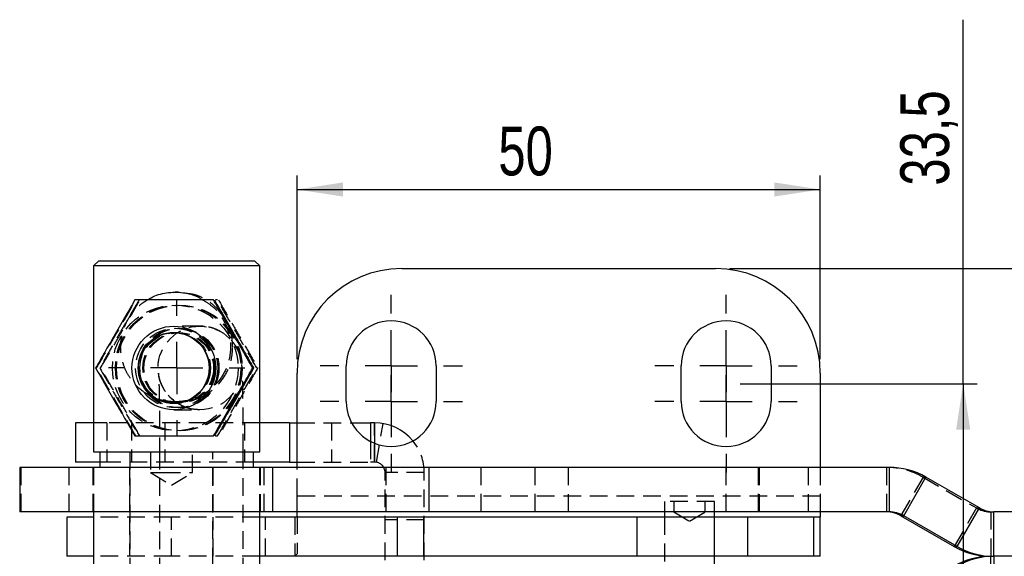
# Model space of a CAD drawing. Extents: x 72 to 515, y 20 to 374.
# Tile 2 of 25: x 72 to 167, y 71 to 123. Entities that reach past the tile are written whole.
import ezdxf

# ---------------------------------------------------------------- set-up
doc = ezdxf.new("R2010")
doc.units = 0
doc.header["$LTSCALE"] = 1.333333
doc.header["$PDSIZE"] = -1
doc.linetypes.add('HIDDEN', pattern=[1.905, 1.27, -0.635])
doc.layers.get('0').update_dxf_attribs({"linetype": 'CONTINUOUS'})
doc.styles.add('SLDTEXTSTYLE0', font='TXT', dxfattribs={"width": 0.75})
doc.dimstyles.new('SLDDIMSTYLE4', dxfattribs={"dimtxt": 4.666667, "dimasz": 4.402667, "dimexe": 0, "dimexo": 0.0625, "dimgap": 1.166667, "dimtad": 1, "dimdec": 1, "dimrnd": 1e-09, "dimzin": 12, "dimtxsty": 'SLDTEXTSTYLE0', "dimsah": 1, "dimcen": 0.09, "dimazin": 3, "dimtfac": 1, "dimtdec": 1, "dimtofl": 0, "dimtmove": 0, "dimatfit": 3, "dimtolj": 1, "dimtzin": 12})
doc.dimstyles.new('SLDDIMSTYLE5', dxfattribs={"dimtxt": 4.666667, "dimasz": 4.402667, "dimexe": 0, "dimexo": 0.0625, "dimgap": 1.166667, "dimtad": 1, "dimdec": 3, "dimrnd": 1e-09, "dimzin": 12, "dimtxsty": 'SLDTEXTSTYLE0', "dimsah": 1, "dimcen": 0.09, "dimazin": 3, "dimtfac": 1, "dimtdec": 3, "dimtofl": 0, "dimtmove": 0, "dimatfit": 3, "dimtolj": 1, "dimtzin": 12})
doc.dimstyles.new('SLDDIMSTYLE6', dxfattribs={"dimtxt": 4.666667, "dimasz": 4.402667, "dimexe": 0, "dimexo": 0.0625, "dimgap": 1.166667, "dimtad": 1, "dimdec": 1, "dimrnd": 1e-09, "dimzin": 12, "dimtxsty": 'SLDTEXTSTYLE0', "dimsah": 1, "dimcen": 0.09, "dimazin": 3, "dimtfac": 1, "dimtofl": 0, "dimtmove": 0, "dimatfit": 3, "dimtolj": 1, "dimtzin": 12})
doc.dimstyles.new('SLDDIMSTYLE7', dxfattribs={"dimtxt": 4.666667, "dimasz": 4.402667, "dimexe": 0, "dimexo": 0.0625, "dimgap": 1.166667, "dimtad": 1, "dimdec": 3, "dimrnd": 1e-09, "dimzin": 12, "dimtxsty": 'SLDTEXTSTYLE0', "dimblk1": 'NONE', "dimblk2": 'NONE', "dimsah": 1, "dimcen": 0.09, "dimazin": 3, "dimtfac": 1, "dimtdec": 3, "dimtmove": 0, "dimatfit": 3, "dimtolj": 1, "dimtzin": 12})

# ---------------------------------------------------------------- blocks, each defined once
blk = doc.blocks.new('_D_6')
at = {"color": 179, "linetype": 'CONTINUOUS'}
for p, q in [((162.622, 87.956), (162.622, 122.746)), ((141.305, 87.956), (163.955, 87.956)), ((162.622, 87.956), (162.622, 54.465)), ((141.305, 54.465), (163.955, 54.465))]:
    blk.add_line(p, q, dxfattribs=at)
for points in [[(162.622, 87.956), (161.945, 83.554), (163.299, 83.554)], [(162.622, 54.465), (163.299, 58.868), (161.945, 58.868)]]:
    blk.add_solid(points, dxfattribs=at)
at = {"color": 179, "linetype": 'CONTINUOUS', "insert": (156.606, 106.886, 0.1), "char_height": 4.6667, "attachment_point": 1, "rotation": 90, "style": 'SLDTEXTSTYLE0'}
blk.add_mtext('33,5', dxfattribs=at)
blk = doc.blocks.new('_D_8')
at = {"color": 179, "linetype": 'CONTINUOUS'}
for p, q in [((174.564, 98.956), (174.564, 122.746)), ((140.305, 98.956), (175.898, 98.956)), ((174.564, 43.465), (174.564, 98.956)), ((147.305, 43.465), (175.898, 43.465))]:
    blk.add_line(p, q, dxfattribs=at)
for points in [[(174.564, 98.956), (173.887, 94.554), (175.242, 94.554)], [(174.564, 43.465), (175.242, 47.868), (173.887, 47.868)]]:
    blk.add_solid(points, dxfattribs=at)
at = {"color": 179, "linetype": 'CONTINUOUS', "insert": (168.549, 106.886, 50.091), "char_height": 4.6667, "attachment_point": 1, "rotation": 90, "style": 'SLDTEXTSTYLE0'}
blk.add_mtext('55,5', dxfattribs=at)
blk = doc.blocks.new('_D_9')
at = {"color": 179, "linetype": 'CONTINUOUS', "insert": (99.899, 67.837, 50.091), "char_height": 4.667, "attachment_point": 1, "rotation": 90, "style": 'SLDTEXTSTYLE0'}
blk.add_mtext('0', dxfattribs=at)
blk = doc.blocks.new('_NONE')
blk = doc.blocks.new('_D_10')
at = {"color": 218, "linetype": 'CONTINUOUS'}
for p, q in [((98.971, 90.29), (98.971, 107.849)), ((148.971, 90.29), (148.971, 107.849)), ((98.971, 106.516), (148.971, 106.516))]:
    blk.add_line(p, q, dxfattribs=at)
for points in [[(98.971, 106.516), (103.374, 105.839), (103.374, 107.193)], [(148.971, 106.516), (144.569, 107.193), (144.569, 105.839)]]:
    blk.add_solid(points, dxfattribs=at)
at = {"color": 218, "linetype": 'CONTINUOUS', "insert": (118.207, 112.532, 50.091), "char_height": 4.6667, "attachment_point": 1, "style": 'SLDTEXTSTYLE0'}
blk.add_mtext('50', dxfattribs=at)
blk = doc.blocks.new('SW_CENTERMARKSYMBOL_7')
at = {"color": 0, "linetype": 'CONTINUOUS'}
for p, q in [((0, 5), (0, 6.5)), ((0, 0), (0, 2.5)), ((-5, 0), (-6.5, 0)), ((0, 0), (-2.5, 0)), ((0, 0), (0, -2.5)), ((0, 0), (2.5, 0)), ((5, 0), (6.5, 0)), ((0, -5), (0, -6.5))]:
    blk.add_line(p, q, dxfattribs=at)
blk = doc.blocks.new('SW_CENTERMARKSYMBOL_11')
at = {"color": 0, "linetype": 'CONTINUOUS'}
for p, q in [((0, 5), (0, 6.8)), ((0, 0), (0, 2.5)), ((-5, 0), (-6.8, 0)), ((0, 0), (-2.5, 0)), ((0, 0), (0, -2.5)), ((0, 0), (2.5, 0)), ((5, 0), (6.8, 0)), ((0, -5), (0, -6.8))]:
    blk.add_line(p, q, dxfattribs=at)
blk = doc.blocks.new('SW_CENTERMARKSYMBOL_12')
at = {"color": 0, "linetype": 'CONTINUOUS'}
for p, q in [((0, 5), (0, 6.8)), ((0, 0), (0, 2.5)), ((-5, 0), (-6.8, 0)), ((0, 0), (-2.5, 0)), ((0, 0), (0, -2.5)), ((0, 0), (2.5, 0)), ((5, 0), (6.8, 0)), ((0, -5), (0, -6.8))]:
    blk.add_line(p, q, dxfattribs=at)
blk = doc.blocks.new('SW_CENTERMARKSYMBOL_13')
at = {"color": 0, "linetype": 'CONTINUOUS'}
for p, q in [((0, 5), (0, 6.8)), ((0, 0), (0, 2.5)), ((-5, 0), (-6.8, 0)), ((0, 0), (-2.5, 0)), ((0, 0), (0, -2.5)), ((0, 0), (2.5, 0)), ((5, 0), (6.8, 0)), ((0, -5), (0, -6.8))]:
    blk.add_line(p, q, dxfattribs=at)
blk = doc.blocks.new('SW_CENTERMARKSYMBOL_14')
at = {"color": 0, "linetype": 'CONTINUOUS'}
for p, q in [((0, 5), (0, 6.8)), ((0, 0), (0, 2.5)), ((-5, 0), (-6.8, 0)), ((0, 0), (-2.5, 0)), ((0, 0), (0, -2.5)), ((0, 0), (2.5, 0)), ((5, 0), (6.8, 0)), ((0, -5), (0, -6.8))]:
    blk.add_line(p, q, dxfattribs=at)

msp = doc.modelspace()

# ---------------------------------------------------------------- linework, layer by layer
at = {"color": 7, "linetype": 'CONTINUOUS'}
for p, q in [((80.0377, 99.7069), (79.5377, 99.2069)), ((79.5377, 99.2069), (79.5377, 81.4569)), ((95.4127, 99.2069), (79.5377, 99.2069)), ((80.0377, 99.7069), (94.9127, 99.7069)), ((95.4127, 99.2069), (94.9127, 99.7069)), ((95.4127, 81.4569), (95.4127, 99.2069)), ((108.9713, 98.9565), (138.9713, 98.9565)), ((94.7428, 89.4569), (94.8259, 89.4569)), ((103.6713, 86.2565), (103.6713, 89.6565)), ((112.2713, 89.6565), (112.2713, 86.2565)), ((135.6713, 86.2565), (135.6713, 89.6565)), ((144.2713, 89.6565), (144.2713, 86.2565)), ((98.9713, 79.9569), (98.9713, 88.9565)), ((148.9713, 88.9565), (148.9713, 79.9569)), ((77.8043, 84.2069), (77.8043, 80.4569)), ((79.5377, 84.2069), (77.8043, 84.2069)), ((98.261, 84.2069), (95.4127, 84.2069)), ((98.261, 84.2069), (98.261, 80.4569)), ((98.261, 84.2069), (98.9713, 84.2069)), ((104.1912, 84.2069), (106.0069, 84.2069)), ((106.0069, 84.2069), (106.0069, 82.4314)), ((106.3839, 84.2069), (106.0069, 84.2069)), ((79.5377, 81.4569), (95.4115, 81.4569)), ((80.1252, 81.4569), (80.1252, 79.9569)), ((94.8252, 79.9569), (94.8252, 81.4569)), ((95.4115, 81.4569), (95.4127, 81.4569)), ((80.1252, 80.4569), (77.8043, 80.4569)), ((98.261, 80.4569), (94.8252, 80.4569)), ((98.261, 80.4569), (98.9713, 80.4569)), ((72.4752, 79.9569), (72.4752, 75.7069)), ((96.6264, 79.9569), (72.4752, 79.9569)), ((96.6264, 79.9569), (96.6264, 75.7069)), ((111.5619, 79.9569), (96.6264, 79.9569)), ((111.5619, 79.9569), (111.5619, 75.7069)), ((155.5658, 79.9569), (111.5619, 79.9569)), ((155.5658, 75.7069), (155.5658, 79.9569)), ((156.9407, 75.3385), (159.0655, 79.0191)), ((164.1638, 76.0753), (159.0655, 79.0191)), ((96.6264, 75.7069), (72.4752, 75.7069)), ((79.5377, 75.7069), (79.5377, 67.2069)), ((95.4127, 67.2069), (95.4127, 75.7069)), ((111.5619, 75.7069), (96.6264, 75.7069)), ((98.9713, 75.2923), (98.9713, 75.7069)), ((155.5658, 75.7069), (111.5619, 75.7069)), ((134.0901, 75.7069), (134.0901, 75.2069)), ((138.8526, 75.2069), (138.8526, 75.7069)), ((148.9713, 75.7069), (148.9713, 75.2069)), ((156.6621, 75.3385), (156.9407, 75.3385)), ((156.6621, 75.3385), (161.7604, 72.3947)), ((162.039, 72.3947), (156.9407, 75.3385)), ((162.039, 72.3947), (164.1638, 76.0753)), ((165.5387, 71.4569), (165.5387, 75.7069)), ((167.593, 75.7069), (165.5387, 75.7069)), ((76.9713, 75.2069), (76.9713, 71.4569)), ((79.5377, 75.2069), (76.9713, 75.2069)), ((108.5752, 75.2069), (95.4127, 75.2069)), ((108.5752, 71.4569), (108.5752, 75.2069)), ((111.0787, 75.2069), (108.5752, 75.2069)), ((111.0787, 71.4569), (111.0787, 75.2069)), ((131.4643, 75.2069), (111.0787, 75.2069)), ((131.4643, 71.4569), (131.4643, 75.2069)), ((142.05, 75.2069), (131.4643, 75.2069)), ((142.05, 71.4569), (142.05, 75.2069)), ((148.366, 75.2069), (142.05, 75.2069)), ((148.366, 71.4569), (148.366, 75.2069)), ((148.9713, 75.2069), (148.366, 75.2069)), ((148.9713, 71.4569), (148.9713, 75.2069)), ((161.7604, 72.3947), (162.039, 72.3947)), ((79.5377, 71.4569), (76.9713, 71.4569)), ((108.5752, 71.4569), (95.4127, 71.4569)), ((111.0787, 71.4569), (108.5752, 71.4569)), ((131.4643, 71.4569), (111.0787, 71.4569)), ((142.05, 71.4569), (131.4643, 71.4569)), ((148.366, 71.4569), (142.05, 71.4569)), ((148.9713, 71.4569), (148.366, 71.4569)), ((165.2602, 71.4569), (165.5387, 71.4569)), ((165.5387, 71.4569), (165.5387, 67.2069)), ((167.6288, 71.4569), (165.5387, 71.4569))]:
    msp.add_line(p, q, dxfattribs=at)
at = {"color": 7, "linetype": 'HIDDEN'}
for p, q in [((87.6137, 96.7069), (87.3367, 96.7069)), ((87.8741, 96.6507), (87.611, 96.6902)), ((91.3811, 95.9569), (91.1691, 95.9569)), ((89.7004, 93.4569), (87.2047, 93.4569)), ((87.3316, 92.8319), (87.197, 92.8319)), ((87.7221, 92.8319), (87.6188, 92.8319)), ((79.734, 89.4569), (79.8171, 89.4569)), ((80.1245, 89.4569), (80.2076, 89.4569)), ((95.1333, 89.4569), (95.2164, 89.4569)), ((87.197, 86.0819), (87.3316, 86.0819)), ((87.3367, 86.2069), (87.6137, 86.2069)), ((87.6188, 86.0819), (87.7221, 86.0819)), ((87.2047, 85.4569), (89.7004, 85.4569)), ((80.8043, 84.2069), (79.5377, 84.2069)), ((80.8043, 84.2069), (80.8043, 80.4569)), ((95.4127, 84.2069), (80.8043, 84.2069)), ((83.146, 84.2069), (83.146, 80.4569)), ((86.3273, 84.2069), (86.3273, 80.4569)), ((93.9407, 84.2069), (93.9407, 80.4569)), ((98.9713, 84.2069), (104.1912, 84.2069)), ((102.2546, 84.2069), (102.2546, 80.4569)), ((106.3839, 80.4569), (106.3839, 84.2069)), ((106.5539, 80.4424), (107.1913, 84.1378)), ((91.1691, 82.9569), (91.3811, 82.9569)), ((106.0069, 82.4314), (106.0069, 80.4569)), ((106.3839, 82.2602), (106.3839, 80.4569)), ((83.0026, 81.4569), (83.0026, 62.9569)), ((84.9713, 81.4569), (84.9713, 79.4569)), ((85.84, 81.4569), (85.84, 59.4569)), ((88.9713, 79.4569), (88.9713, 81.4569)), ((90.9401, 62.9569), (90.9401, 81.4569)), ((93.84, 59.4569), (93.84, 81.4569)), ((80.8043, 80.4569), (80.1252, 80.4569)), ((94.8252, 80.4569), (80.8043, 80.4569)), ((98.9713, 80.4569), (106.0069, 80.4569)), ((106.3839, 80.4569), (106.0069, 80.4569)), ((72.5768, 79.9569), (72.5768, 75.7069)), ((77.1631, 79.9569), (77.1631, 75.7069)), ((79.4752, 79.9569), (79.4752, 75.7069)), ((79.5377, 79.9569), (79.5377, 75.7069)), ((82.9713, 79.9569), (82.9713, 75.7069)), ((84.9713, 79.4569), (86.1469, 79.4569)), ((84.9713, 79.4569), (86.9713, 78.2552)), ((86.1469, 79.4569), (88.9713, 79.4569)), ((86.9713, 78.2552), (88.9713, 79.4569)), ((90.9713, 75.7069), (90.9713, 79.9569)), ((95.4127, 75.7069), (95.4127, 79.9569)), ((95.4752, 75.7069), (95.4752, 79.9569)), ((95.8052, 79.9569), (95.8052, 75.7069)), ((98.9713, 77.2069), (98.9713, 79.9569)), ((111.1339, 79.4569), (107.3839, 79.4569)), ((107.3839, 63.4569), (107.3839, 79.4569)), ((107.4523, 79.9569), (107.4523, 75.7069)), ((111.1339, 63.4569), (111.1339, 79.4569)), ((116.5245, 79.9569), (116.5245, 75.7069)), ((121.7015, 79.9569), (121.7015, 75.7069)), ((124.9015, 75.7069), (124.9015, 79.9569)), ((139.9507, 79.9569), (139.9507, 75.7069)), ((143.0385, 79.9569), (143.0385, 75.7069)), ((143.1507, 75.7069), (143.1507, 79.9569)), ((147.8385, 75.7069), (147.8385, 79.9569)), ((148.9713, 79.9569), (148.9713, 77.2069)), ((155.2872, 79.9569), (155.2872, 75.7069)), ((158.787, 79.0191), (156.6621, 75.3385)), ((158.787, 79.0191), (159.0655, 79.0191)), ((158.787, 79.0191), (163.8853, 76.0753)), ((98.9713, 75.7069), (98.9713, 77.2069)), ((148.9713, 77.2069), (98.9713, 77.2069)), ((148.9713, 77.2069), (148.9713, 75.7069)), ((138.8526, 76.7069), (134.0901, 76.7069)), ((134.0901, 76.7069), (134.0901, 75.7069)), ((134.9713, 76.7069), (134.9713, 75.7069)), ((137.9713, 75.7069), (137.9713, 76.7069)), ((138.8526, 75.7069), (138.8526, 76.7069)), ((98.9713, 75.2923), (98.9713, 71.7024)), ((134.9713, 75.7069), (136.4713, 74.8056)), ((136.4713, 74.8056), (137.9713, 75.7069)), ((163.8853, 76.0753), (161.7604, 72.3947)), ((163.8853, 76.0753), (164.1638, 76.0753)), ((165.2602, 75.7069), (165.5387, 75.7069)), ((165.2602, 75.7069), (165.2602, 71.4569)), ((86.9713, 75.2069), (79.5377, 75.2069)), ((82.9713, 75.2069), (82.9713, 71.4569)), ((86.9713, 71.4569), (86.9713, 75.2069)), ((95.4127, 75.2069), (86.9713, 75.2069)), ((90.9713, 71.4569), (90.9713, 75.2069)), ((95.9713, 71.4569), (95.9713, 75.2069)), ((98.7477, 75.2069), (98.7477, 71.4569)), ((111.1339, 74.9569), (107.3839, 74.9569)), ((134.0713, 75.2069), (134.0713, 71.4569)), ((134.0901, 75.2069), (134.0901, 67.7069)), ((138.8526, 67.7069), (138.8526, 75.2069)), ((138.8713, 71.4569), (138.8713, 75.2069)), ((98.7477, 71.4569), (98.9713, 71.7024)), ((86.9713, 71.4569), (79.5377, 71.4569)), ((95.4127, 71.4569), (86.9713, 71.4569)), ((165.2602, 67.2069), (165.2602, 71.4569))]:
    msp.add_line(p, q, dxfattribs=at)
at = {"color": 8, "linetype": 'CONTINUOUS'}
msp.add_line((106.3839, 84.2069), (106.3839, 82.2602), dxfattribs=at)
at = {"color": 7, "linetype": 'HIDDEN'}
for centre, radius in [((87.3373, 89.457), 5.9997), ((87.6143, 89.457), 5.9997), ((87.7278, 89.457), 5.9997), ((87.3363, 89.457), 3.7904), ((87.6133, 89.457), 3.7904), ((87.7268, 89.457), 3.7904), ((89.7, 89.457), 3.9998), ((87.3312, 89.4568), 3.3749), ((87.6192, 89.4568), 3.3749), ((87.7217, 89.4568), 3.3749)]:
    msp.add_circle(centre, radius, dxfattribs=at)
at = {"color": 7, "linetype": 'CONTINUOUS'}
for centre, radius in [((87.2043, 89.457), 3.9998), ((87.1971, 89.4565), 3.4015), ((87.1971, 89.4565), 3.3746)]:
    msp.add_circle(centre, radius, dxfattribs=at)
for centre, radius, start, end in [((108.9713, 88.9565), 10, 90, 180), ((138.9713, 88.9565), 10, 0, 90), ((107.9713, 89.6565), 4.3, 0, 180), ((139.9713, 89.6565), 4.3, 0, 180), ((107.9713, 86.2565), 4.3, 180, 0), ((139.9713, 86.2565), 4.3, 180, 0), ((106.3839, 79.4569), 4.75, 39.645953, 90), ((155.5657, 72.9579), 6.999, 59.997891, 89.999802), ((155.2872, 72.9573), 2.7496, 59.997888, 89.999792), ((155.5658, 72.9573), 2.7496, 59.997888, 89.999792), ((165.5387, 78.4565), 2.7496, 239.997861, 269.999855), ((165.2602, 78.4559), 6.999, 239.997858, 269.999852), ((165.5387, 78.4559), 6.999, 239.997785, 269.999895), ((165.2602, 64.4579), 6.999, 90.000148, 120.002142), ((165.5387, 64.4579), 6.999, 90.000105, 120.002215)]:
    msp.add_arc(centre, radius, start, end, dxfattribs=at)
at = {"color": 7, "linetype": 'HIDDEN'}
for centre, radius, start, end in [((106.3839, 79.4569), 4.75, 0, 39.645953), ((106.3839, 79.4569), 1, 0, 90), ((155.2872, 72.9579), 6.999, 59.997818, 89.999844), ((165.2602, 78.4565), 2.7496, 239.997861, 269.999855)]:
    msp.add_arc(centre, radius, start, end, dxfattribs=at)
at = {"color": 7, "linetype": 'CONTINUOUS'}
for points, knots in [([(83.4862, 95.9569), (83.1576, 95.3928), (82.4933, 94.2522), (81.5156, 92.5624), (80.5863, 90.947), (80.0198, 89.9566), (79.734, 89.4569)], [0, 0, 0, 0, 0.2646023, 0.5349421, 0.7653401, 1, 1, 1, 1]), ([(90.9906, 95.9569), (90.0315, 95.9569), (88.4454, 95.9569), (86.1554, 95.9569), (84.6194, 95.9569), (83.7377, 95.9569), (83.4862, 95.9569)], [0, 0, 0, 0, 0.3856438, 0.6377492, 0.8966669, 1, 1, 1, 1]), ([(84.6823, 95.9569), (84.7995, 96.0319), (85.3369, 96.3757), (86.5034, 96.7157), (88.0622, 96.7193), (89.2644, 96.4243), (89.8027, 96.058), (89.9512, 95.9569)], [0, 0, 0, 0, 0.0779888, 0.3576262, 0.6381111, 0.900148, 1, 1, 1, 1]), ([(87.611, 96.6902), (87.5764, 96.6966), (87.4206, 96.7255), (87.2648, 96.6807), (87.1435, 96.6457)], [0, 0, 0, 0, 0.2220698, 1, 1, 1, 1]), ([(94.7428, 89.4569), (94.4142, 90.0211), (93.7499, 91.1616), (92.7723, 92.8514), (91.8429, 94.4668), (91.2764, 95.4572), (90.9906, 95.9569)], [0, 0, 0, 0, 0.2646024, 0.5349423, 0.7653403, 1, 1, 1, 1]), ([(91.0737, 95.9569), (91.4023, 95.3928), (92.0666, 94.2522), (93.0442, 92.5624), (93.9736, 90.947), (94.5401, 89.9566), (94.8259, 89.4569)], [0, 0, 0, 0, 0.26460204, 0.53494205, 0.7653402, 1, 1, 1, 1]), ([(79.734, 89.4569), (80.0567, 88.8928), (80.7092, 87.7522), (81.6825, 86.0624), (82.6182, 84.447), (83.1951, 83.4566), (83.4862, 82.9569)], [0, 0, 0, 0, 0.2646022, 0.5349422, 0.7653401, 1, 1, 1, 1]), ([(90.9906, 82.9569), (91.3133, 83.5211), (91.9658, 84.6616), (92.9391, 86.3514), (93.8748, 87.9668), (94.4517, 88.9572), (94.7428, 89.4569)], [0, 0, 0, 0, 0.26460219, 0.53494221, 0.76534032, 1, 1, 1, 1]), ([(94.8259, 89.4569), (94.5032, 88.8928), (93.8507, 87.7522), (92.8774, 86.0624), (91.9417, 84.447), (91.3648, 83.4566), (91.0737, 82.9569)], [0, 0, 0, 0, 0.2646022, 0.5349422, 0.7653403, 1, 1, 1, 1]), ([(83.4862, 82.9569), (83.7377, 82.9569), (84.6038, 82.9569), (86.1388, 82.9569), (88.4294, 82.9569), (90.0315, 82.9569), (90.9906, 82.9569)], [0, 0, 0, 0, 0.1033336, 0.3558138, 0.6143543, 1, 1, 1, 1])]:
    msp.add_open_spline(points, degree=3, knots=knots, dxfattribs=at)
at = {"color": 7, "linetype": 'HIDDEN'}
for points, knots in [([(79.8171, 89.4569), (80.1457, 90.0211), (80.81, 91.1616), (81.7876, 92.8514), (82.717, 94.4668), (83.2834, 95.4572), (83.5693, 95.9569)], [0, 0, 0, 0, 0.26460246, 0.53494231, 0.76534032, 1, 1, 1, 1]), ([(83.8767, 95.9569), (83.5481, 95.3928), (82.8838, 94.2522), (81.9061, 92.5624), (80.9768, 90.947), (80.4103, 89.9566), (80.1245, 89.4569)], [0, 0, 0, 0, 0.264602, 0.5349419, 0.7653401, 1, 1, 1, 1]), ([(87.3367, 86.2069), (86.809, 86.254), (85.7556, 86.3481), (84.3379, 87.0669), (83.3562, 87.9754), (82.7253, 88.9398), (82.2999, 89.932), (82.065, 91.1846), (82.1849, 92.5949), (82.6627, 93.9384), (83.3843, 94.9521), (84.1082, 95.6278), (84.5315, 95.8705), (84.6823, 95.9569)], [0, 0, 0, 0, 0.1113771, 0.2223779, 0.3428672, 0.4126607, 0.4823646, 0.5815863, 0.6811063, 0.7767317, 0.891729, 0.9614308, 1, 1, 1, 1]), ([(83.0151, 94.3077), (83.0424, 94.3551), (83.3653, 94.9163), (83.6756, 95.4595), (83.9598, 95.9569)], [0, 0, 0, 0, 0.08451667, 1, 1, 1, 1]), ([(89.9512, 95.9569), (90.2338, 95.7957), (91.0259, 95.3437), (91.9104, 94.2213), (92.5236, 92.7853), (92.6799, 91.3115), (92.4374, 89.8297), (91.7455, 88.4192), (90.7537, 87.3848), (89.7238, 86.7488), (88.6623, 86.3139), (87.8313, 86.2468), (87.3367, 86.2069)], [0, 0, 0, 0, 0.07115883, 0.19947949, 0.31530932, 0.41123669, 0.50721369, 0.62980825, 0.75471409, 0.82544818, 0.89609363, 1, 1, 1, 1]), ([(91.8264, 94.4971), (91.549, 94.8594), (91.0799, 95.4719), (90.1551, 96.0661), (89.2977, 96.4917), (88.6507, 96.5517), (88.3397, 96.5806)], [0, 0, 0, 0, 0.331311, 0.5600644, 0.7885423, 1, 1, 1, 1]), ([(95.1333, 89.4569), (94.8047, 90.0211), (94.1404, 91.1616), (93.1628, 92.8514), (92.2334, 94.4668), (91.6669, 95.4572), (91.3811, 95.9569)], [0, 0, 0, 0, 0.26460234, 0.53494219, 0.76534032, 1, 1, 1, 1]), ([(91.4642, 95.9569), (91.7928, 95.3928), (92.4571, 94.2522), (93.4347, 92.5624), (94.3641, 90.947), (94.9306, 89.9566), (95.2164, 89.4569)], [0, 0, 0, 0, 0.2646023, 0.5349421, 0.7653402, 1, 1, 1, 1]), ([(80.2076, 89.4569), (80.5359, 90.0207), (81.1997, 91.1605), (82.0074, 92.5553), (82.4661, 93.3532), (82.5852, 93.5604)], [0, 0, 0, 0, 0.4201385, 0.8493869, 1, 1, 1, 1]), ([(90.1414, 93.4133), (90.0247, 93.4326), (89.8783, 93.4569), (89.7303, 93.4569), (89.7004, 93.4569)], [0, 0, 0, 0, 0.7977422, 1, 1, 1, 1]), ([(93.5121, 90.6656), (93.4968, 90.7172), (93.4345, 90.9273), (93.2539, 91.3215), (92.9469, 91.8241), (92.5197, 92.3229), (91.9705, 92.7797), (91.3105, 93.1409), (90.6868, 93.3638), (90.285, 93.4002), (90.1414, 93.4133)], [0, 0, 0, 0, 0.0376918, 0.1532731, 0.2798447, 0.4216738, 0.5766384, 0.7396372, 0.9069345, 1, 1, 1, 1]), ([(92.8283, 91.4569), (92.796, 91.9773), (92.7443, 92.8096), (92.3842, 93.5023), (92.2493, 93.7619)], [0, 0, 0, 0, 0.6252837, 1, 1, 1, 1]), ([(86.8896, 86.2746), (87.3803, 86.2393), (88.3677, 86.1682), (89.8106, 86.6198), (91.1205, 87.4511), (92.1287, 88.6649), (92.7311, 90.0743), (92.7991, 91.0417), (92.8283, 91.4569)], [0, 0, 0, 0, 0.1583458, 0.3186892, 0.4890863, 0.6862877, 0.8653712, 1, 1, 1, 1]), ([(83.5693, 82.9569), (83.2465, 83.5211), (82.5941, 84.6616), (81.6207, 86.3514), (80.6851, 87.9668), (80.1082, 88.9572), (79.8171, 89.4569)], [0, 0, 0, 0, 0.2646023, 0.5349422, 0.7653402, 1, 1, 1, 1]), ([(80.1245, 89.4569), (80.4472, 88.8928), (81.0997, 87.7522), (82.073, 86.0624), (83.0087, 84.447), (83.5856, 83.4566), (83.8767, 82.9569)], [0, 0, 0, 0, 0.26460227, 0.53494227, 0.76534038, 1, 1, 1, 1]), ([(83.9598, 82.9569), (83.637, 83.5211), (82.9846, 84.6616), (82.0113, 86.3514), (81.0756, 87.9668), (80.4987, 88.9572), (80.2076, 89.4569)], [0, 0, 0, 0, 0.2646021, 0.534942, 0.7653402, 1, 1, 1, 1]), ([(91.3811, 82.9569), (91.7038, 83.5211), (92.3563, 84.6616), (93.3296, 86.3514), (94.2653, 87.9668), (94.8422, 88.9572), (95.1333, 89.4569)], [0, 0, 0, 0, 0.2646024, 0.5349423, 0.7653404, 1, 1, 1, 1]), ([(95.2164, 89.4569), (94.8937, 88.8928), (94.2412, 87.7522), (93.2679, 86.0624), (92.3322, 84.447), (91.7553, 83.4566), (91.4642, 82.9569)], [0, 0, 0, 0, 0.26460216, 0.53494215, 0.76534014, 1, 1, 1, 1]), ([(93.84, 81.4569), (93.8399, 81.664), (93.8397, 82.2657), (93.8369, 83.2549), (93.8309, 84.3926), (93.8219, 85.47), (93.8103, 86.4653), (93.7961, 87.3593), (93.7793, 88.138), (93.7607, 88.7908), (93.7382, 89.2779), (93.7235, 89.5551), (93.7032, 89.7405), (93.6984, 89.7841)], [0, 0, 0, 0, 0.0542178, 0.1575099, 0.2609112, 0.3644238, 0.4681455, 0.5722385, 0.6770171, 0.7832038, 0.8929371, 0.9748198, 1, 1, 1, 1]), ([(88.0046, 85.8485), (87.8497, 85.9228), (87.4945, 86.093), (87.0209, 86.4678), (86.5935, 86.9151), (86.2687, 87.3816), (86.0379, 87.8316), (85.8905, 88.2302), (85.8067, 88.5495), (85.7664, 88.7658), (85.7485, 88.8966), (85.7419, 88.9625), (85.7433, 88.9527), (85.7504, 88.8381), (85.7619, 88.5818), (85.7759, 88.1548), (85.7906, 87.5526), (85.8045, 86.7925), (85.8168, 85.9001), (85.8268, 84.9013), (85.8342, 83.8219), (85.8387, 82.7075), (85.8399, 81.91), (85.84, 81.4997), (85.84, 81.4569)], [0, 0, 0, 0, 0.0330177, 0.0757304, 0.115485, 0.15215, 0.1852726, 0.2137629, 0.2365184, 0.2557393, 0.2734606, 0.2956717, 0.3263555, 0.367491, 0.4207518, 0.4838816, 0.5529146, 0.6248538, 0.6981619, 0.772144, 0.8464783, 0.9210036, 0.9917541, 1, 1, 1, 1]), ([(89.7004, 85.4569), (89.4379, 85.4738), (88.9201, 85.5071), (88.3463, 85.6641), (88.0629, 85.8171), (88.0046, 85.8485)], [0, 0, 0, 0, 0.4495977, 0.8868338, 1, 1, 1, 1])]:
    msp.add_open_spline(points, degree=3, knots=knots, dxfattribs=at)
at = {"color": 179, "linetype": 'CONTINUOUS'}
msp.add_point((139.9713, 87.9565), dxfattribs=at)

# ---------------------------------------------------------------- block references
for name, p in [('SW_CENTERMARKSYMBOL_7', (87.4752, 89.4569)), ('SW_CENTERMARKSYMBOL_12', (107.9713, 89.6565)), ('SW_CENTERMARKSYMBOL_13', (139.9713, 89.6565)), ('SW_CENTERMARKSYMBOL_14', (107.9713, 86.2565)), ('SW_CENTERMARKSYMBOL_11', (139.9713, 86.2565))]:
    msp.add_blockref(name, p, dxfattribs=at)

# ---------------------------------------------------------------- dimensions: what is measured, and where the dimension line sits
for base, p1, p2, dimstyle, picture, middle in [((174.5644, 98.9565), (145.9713, 43.4655), (138.9713, 98.9565), 'SLDDIMSTYLE6', '_D_8', (174.5644, 114.816)), ((162.6219, 54.4655), (139.9713, 87.9565), (139.9713, 54.4655), 'SLDDIMSTYLE4', '_D_6', (162.6219, 114.816)), ((105.9149628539, 71.4569072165), (123.9713069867, 71.4569072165), (123.9713069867, 71.4569072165), 'SLDDIMSTYLE7', '_D_9', (105.9149628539, 71.4569072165))]:
    dim = msp.add_linear_dim(base=base, p1=p1, p2=p2, angle=90, dimstyle=dimstyle, dxfattribs=at)
    dim.commit()
    dim.dimension.update_dxf_attribs({"geometry": picture, "text_midpoint": middle, "dimtype": 160})
at = {"color": 218, "linetype": 'CONTINUOUS'}
dim = msp.add_linear_dim(base=(148.9713, 106.5159), p1=(98.9713, 88.9565), p2=(148.9713, 88.9565), dimstyle='SLDDIMSTYLE5', dxfattribs=at)
dim.commit()
dim.dimension.update_dxf_attribs({"geometry": '_D_10', "text_midpoint": (123.5507, 106.5159), "dimtype": 160})

doc.saveas('drawing.dxf')
